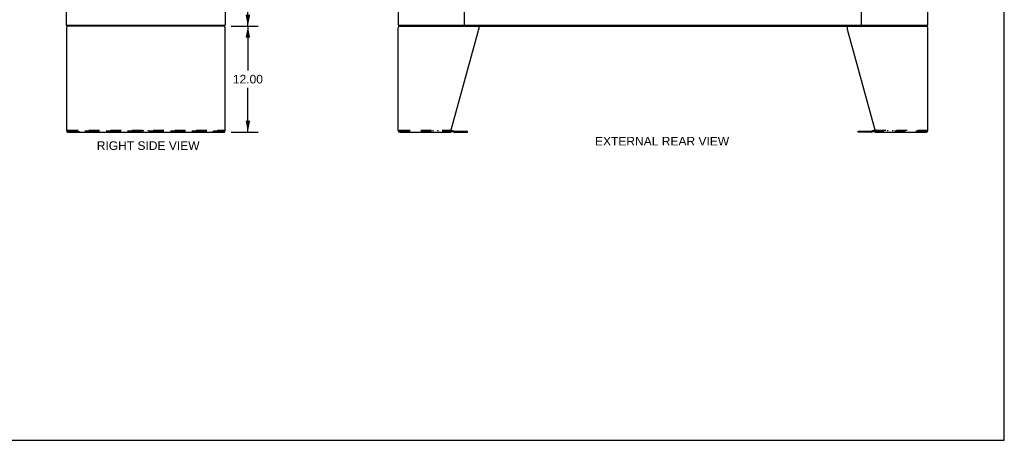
# Model space of a CAD drawing. Header units: inches. Extents: x 0 to 221, y 0 to 143.
# Tile 28 of 33: x 109 to 221, y 0 to 48. Entities that reach past the tile are written whole.
import ezdxf

# ---------------------------------------------------------------- set-up
doc = ezdxf.new("R2010")
doc.units = ezdxf.units.IN
doc.header["$LTSCALE"] = 12.149718
doc.header["$MEASUREMENT"] = 0
doc.linetypes.add('HIDDEN', pattern=[0.2, 0.1, -0.1])
doc.layers.get('0').update_dxf_attribs({"linetype": 'CONTINUOUS'})
doc.layers.add('DEFAULT_2', color=8, linetype='HIDDEN')
doc.layers.add('DIMENSIONS', color=7, linetype='CONTINUOUS')
doc.styles.get("Standard").update_dxf_attribs({"font": 'arial.ttf'})
doc.dimstyles.new('DIMSTYLE_1', dxfattribs={"dimtxt": 0.974576, "dimasz": 1.299435, "dimexe": 0.09, "dimexo": 0.07, "dimgap": 0.0375, "dimtad": 0, "dimtih": 1, "dimtoh": 1, "dimzin": 4, "dimdsep": 46, "dimtxsty": 'Standard', "dimblk": '_FILLED', "dimblk1": '_FILLED', "dimblk2": '_FILLED', "dimcen": 0.09, "dimadec": 3, "dimazin": 1, "dimtfac": 1, "dimtdec": 3, "dimtofl": 0, "dimtmove": 0, "dimatfit": 3, "dimldrblk": '_FILLED', "dimfxl": 0, "dimtolj": 1, "dimtzin": 4, "dimarcsym": 0})

# ---------------------------------------------------------------- blocks, each defined once
blk = doc.blocks.new('_FILLED')
at = {"color": 0, "linetype": 'ByBlock'}
blk.add_solid([(0, 0), (-1, 0.2), (-1, -0.2)], dxfattribs=at)
blk = doc.blocks.new('*D7')
at = {"layer": 'DIMENSIONS', "color": 2, "linetype": 'Continuous'}
for p, q in [((133.43, 106.92), (136.37, 106.92)), ((135.2, 106.92), (135.2, 77.9)), ((135.2, 46.92), (135.2, 75.95)), ((133.43, 46.92), (136.37, 46.92))]:
    blk.add_line(p, q, dxfattribs=at)
at = {"layer": 'DIMENSIONS', "color": 2, "linetype": 'Continuous', "xscale": 1.2994350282, "yscale": 1.2994350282, "zscale": 1.2994350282}
for p, rotation in [((135.2, 106.92), 90), ((135.2, 46.92), 270)]:
    blk.add_blockref('_FILLED', p, dxfattribs=dict(at, rotation=rotation))
at = {"layer": 'DIMENSIONS', "color": 2, "linetype": 'Continuous', "insert": (135.2, 77.41), "char_height": 0.975, "width": 3.4056, "attachment_point": 2, "line_spacing_factor": 0.9}
blk.add_mtext('60.00', dxfattribs=at)
blk = doc.blocks.new('*D8')
at = {"layer": 'DIMENSIONS', "color": 2, "linetype": 'Continuous'}
for p, q in [((133.3, 46.92), (136.37, 46.92)), ((135.2, 46.92), (135.2, 41.9)), ((135.2, 34.92), (135.2, 39.95)), ((133.3, 34.92), (136.37, 34.92))]:
    blk.add_line(p, q, dxfattribs=at)
at = {"layer": 'DIMENSIONS', "color": 2, "linetype": 'Continuous', "xscale": 1.2994350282, "yscale": 1.2994350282, "zscale": 1.2994350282}
for p, rotation in [((135.2, 46.92), 90), ((135.2, 34.92), 270)]:
    blk.add_blockref('_FILLED', p, dxfattribs=dict(at, rotation=rotation))
at = {"layer": 'DIMENSIONS', "color": 2, "linetype": 'Continuous', "insert": (135.2, 41.41), "char_height": 0.975, "width": 3.4056, "attachment_point": 2, "line_spacing_factor": 0.9}
blk.add_mtext('12.00', dxfattribs=at)

msp = doc.modelspace()

# ---------------------------------------------------------------- linework, layer by layer
at = {"color": 7, "linetype": 'Continuous'}
for p, q in [((220.904, 0), (220.904, 142.938)), ((114.685, 46.922), (114.685, 47.026)), ((132.581, 46.922), (114.685, 46.922)), ((132.581, 46.922), (132.581, 47.026)), ((152.284, 46.922), (152.284, 47.026)), ((152.284, 46.922), (212.18, 46.922)), ((212.18, 46.922), (212.18, 47.026)), ((114.758, 35.042), (114.758, 35.115)), ((132.508, 35.042), (132.508, 35.115)), ((152.358, 35.041), (152.358, 35.114)), ((158.232, 35.021), (158.571, 34.93)), ((158.614, 34.925), (160.1, 34.925)), ((160.1, 34.925), (160.1, 35.029)), ((204.363, 34.925), (204.363, 35.029)), ((205.849, 34.925), (204.363, 34.925)), ((206.232, 35.021), (205.892, 34.93)), ((212.105, 35.041), (212.105, 35.114)), ((0, 0), (220.904, 0))]:
    msp.add_line(p, q, dxfattribs=at)
at = {"color": 3, "linetype": 'Continuous'}
for p, q in [((114.633, 47.026), (114.633, 106.818)), ((132.633, 106.818), (132.633, 47.026)), ((152.232, 106.818), (152.232, 47.026)), ((159.732, 47.056), (159.732, 106.788)), ((204.732, 47.056), (204.732, 106.788)), ((212.232, 47.026), (212.232, 106.818)), ((114.633, 47.026), (132.633, 47.026)), ((152.232, 47.026), (212.232, 47.026)), ((161.355, 46.922), (161.355, 46.582)), ((203.108, 46.922), (203.108, 46.582)), ((114.633, 46.755), (114.633, 35.088)), ((132.633, 35.088), (132.633, 46.755)), ((152.232, 35.088), (152.232, 46.755)), ((158.232, 35.171), (161.355, 46.582)), ((203.108, 46.582), (206.232, 35.171)), ((212.232, 35.088), (212.232, 46.755)), ((114.8, 34.922), (132.467, 34.922)), ((152.398, 34.922), (158.232, 34.922)), ((158.232, 34.922), (158.232, 35.171)), ((158.249, 35.124), (158.598, 35.031)), ((158.614, 35.029), (160.1, 35.029)), ((204.363, 35.029), (205.849, 35.029)), ((206.214, 35.124), (205.865, 35.031)), ((206.232, 35.171), (206.232, 34.922)), ((206.232, 34.922), (212.065, 34.922))]:
    msp.add_line(p, q, dxfattribs=at)
at = {"color": 7, "linetype": 'Continuous'}
for points in [[(114.667, 47.026), (114.668, 47.021), (114.669, 47.016), (114.67, 47.01), (114.671, 47.004), (114.672, 46.998), (114.672, 46.992), (114.673, 46.986), (114.673, 46.98), (114.673, 46.974), (114.674, 46.962)], [(114.674, 46.962), (114.674, 46.956), (114.674, 46.951), (114.675, 46.946), (114.675, 46.942), (114.676, 46.938), (114.676, 46.935), (114.677, 46.932), (114.678, 46.929), (114.679, 46.926), (114.68, 46.925), (114.681, 46.923), (114.682, 46.923), (114.684, 46.922), (114.685, 46.922)]]:
    msp.add_lwpolyline(points, dxfattribs=at)
at = {"color": 3, "linetype": 'Continuous'}
for centre, radius, start, end in [((114.8, 46.755), 0.167, 90, 180), ((132.467, 46.755), 0.167, 0, 81), ((152.398, 46.755), 0.167, 90, 180), ((159.701, 47.057), 0.031, 270, 360), ((159.762, 47.056), 0.03, 180, 270), ((204.702, 47.056), 0.03, 270, 360), ((204.763, 47.057), 0.031, 180, 270), ((212.065, 46.755), 0.167, 0, 81), ((114.8, 35.088), 0.167, 180, 270), ((132.467, 35.088), 0.167, 270, 360), ((152.398, 35.088), 0.167, 180, 270), ((158.206, 34.963), 0.167, 75, 81.03902), ((158.614, 35.091), 0.0625, 255, 270), ((205.849, 35.091), 0.0625, 270, 285), ((206.258, 34.963), 0.167, 98.96098, 105), ((212.065, 35.088), 0.167, 270, 360)]:
    msp.add_arc(centre, radius, start, end, dxfattribs=at)
at = {"color": 7, "linetype": 'Continuous'}
for centre, start, end in [((158.614, 35.091), 255, 270), ((205.849, 35.091), 270, 285)]:
    msp.add_arc(centre, 0.167, start, end, dxfattribs=at)
at = {"layer": 'DEFAULT_2', "color": 8, "linetype": 'HIDDEN'}
for p, q in [((114.758, 35.13), (132.508, 35.13)), ((114.758, 35.115), (114.758, 35.13)), ((114.758, 35.026), (114.758, 35.042)), ((114.758, 35.029), (132.508, 35.029)), ((132.508, 35.026), (114.758, 35.026)), ((114.758, 35.024), (114.758, 34.925)), ((114.758, 34.925), (132.508, 34.925)), ((115.477, 35.029), (115.477, 34.925)), ((116.04, 35.029), (116.04, 34.925)), ((123.352, 35.13), (123.352, 35.026)), ((123.915, 35.13), (123.915, 35.026)), ((131.227, 35.029), (131.227, 34.925)), ((131.79, 35.029), (131.79, 34.925)), ((132.508, 35.124), (132.508, 35.13)), ((132.508, 35.124), (132.508, 35.115)), ((132.508, 35.042), (132.508, 35.031)), ((132.508, 34.925), (132.508, 35.031)), ((152.358, 35.13), (158.206, 35.13)), ((152.358, 35.114), (152.358, 35.13)), ((152.358, 35.026), (152.358, 35.041)), ((152.358, 35.026), (158.206, 35.026)), ((156.202, 35.026), (156.202, 35.13)), ((156.765, 35.026), (156.765, 35.13)), ((158.222, 35.024), (158.232, 35.021)), ((159.069, 34.925), (159.069, 35.029)), ((159.632, 34.925), (159.632, 35.029)), ((204.832, 34.925), (204.832, 35.029)), ((205.395, 34.925), (205.395, 35.029)), ((206.241, 35.024), (206.232, 35.021)), ((206.258, 35.13), (212.105, 35.13)), ((212.105, 35.026), (206.258, 35.026)), ((207.699, 35.026), (207.699, 35.13)), ((208.262, 35.026), (208.262, 35.13)), ((212.105, 35.114), (212.105, 35.13)), ((212.105, 35.026), (212.105, 35.041))]:
    msp.add_line(p, q, dxfattribs=at)
for centre, radius, start, end in [((158.206, 34.963), 0.167, 81.03902, 90), ((158.206, 34.963), 0.0625, 75, 90), ((206.258, 34.963), 0.167, 90, 98.96098), ((206.258, 34.963), 0.0625, 90, 105)]:
    msp.add_arc(centre, radius, start, end, dxfattribs=at)

# ---------------------------------------------------------------- texts
at = {"layer": 'DIMENSIONS', "color": 2, "linetype": 'Continuous', "char_height": 0.97458, "attachment_point": 2, "line_spacing_factor": 0.9}
for s, insert, width in [('RIGHT SIDE VIEW', (123.899, 33.876), 11.62246), ('EXTERNAL REAR VIEW', (182.129, 34.379), 15.17296)]:
    msp.add_mtext(s, dxfattribs=dict(at, insert=insert, width=width))

# ---------------------------------------------------------------- dimensions: what is measured, and where the dimension line sits
at = {"layer": 'DIMENSIONS', "color": 2, "linetype": 'Continuous'}
for p1, p2, angle, picture, middle in [((133.358, 106.922), (133.358, 46.922), 270, '*D7', (135.196, 76.917)), ((133.23, 34.922), (133.23, 46.922), 90, '*D8', (135.245, 40.917))]:
    dim = msp.add_linear_dim(base=(135.204, 46.922), p1=p1, p2=p2, angle=angle, dimstyle='DIMSTYLE_1', dxfattribs=at)
    dim.commit()
    dim.dimension.update_dxf_attribs({"geometry": picture, "text_midpoint": middle, "dimtype": 160})

doc.saveas('drawing.dxf')
